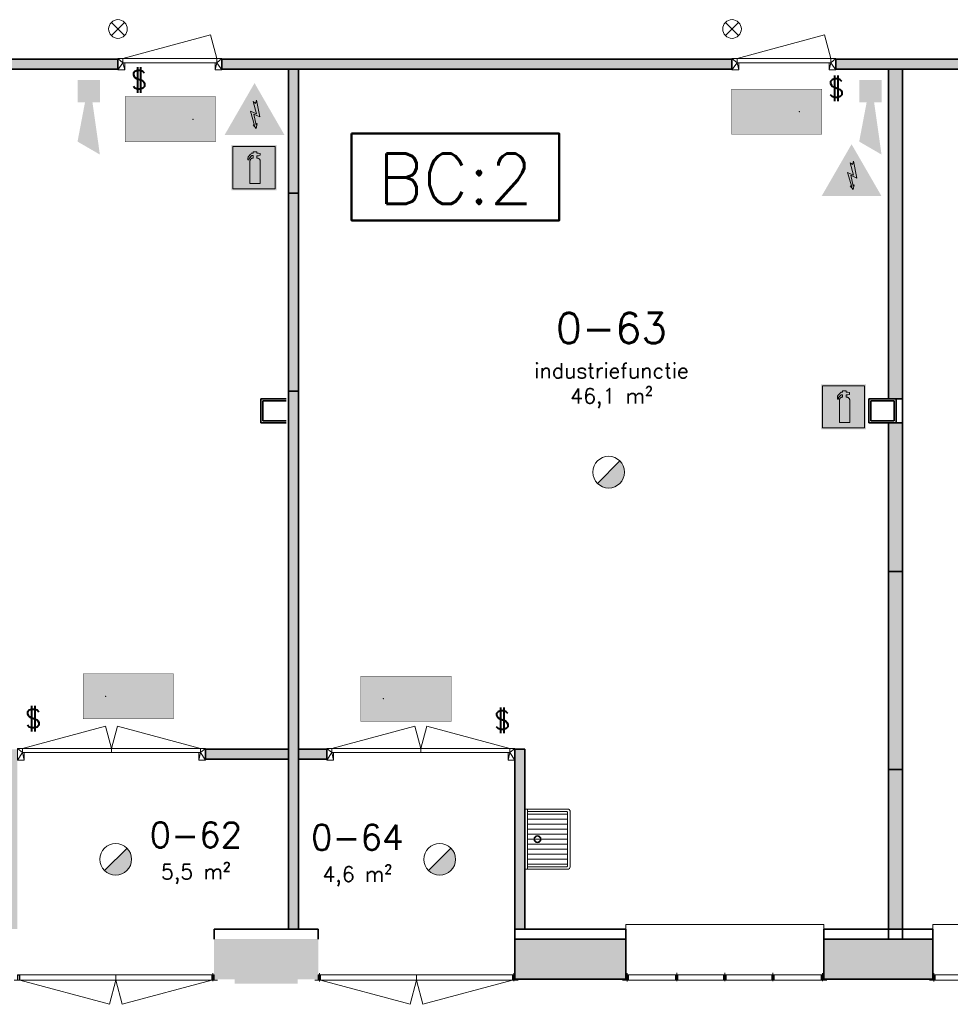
# Model space of a CAD drawing. Header units: millimetres. Extents: x -13022 to 1371524, y -38729 to 632593.
# Tile 247 of 256: x 527891 to 537158, y 578049 to 587851. Entities that reach past the tile are written whole.
import ezdxf

# ---------------------------------------------------------------- set-up
doc = ezdxf.new("R2010")
doc.units = ezdxf.units.MM
doc.header["$LTSCALE"] = 35
for name, color, linetype, lineweight in [('A LIJN 1', 1, 'Continuous', 20), ('A LIJN 2', 2, 'Continuous', 35), ('A LIJN 4', 4, 'Continuous', 50), ('A LIJN 5', 5, 'Continuous', 13), ('A LIJN 9', 252, 'Continuous', 18), ('A OPMER', 10, 'Continuous', 50), ('Al65----_beveiliging-inst', 92, 'Continuous', 9), ('B95 tekst', 7, 'Continuous', 25), ('brandveiligheid voorzieningen', 10, 'Continuous', 9)]:
    doc.layers.add(name, color=color, linetype=linetype, lineweight=lineweight)
doc.styles.add('Algemeen', font='simplex.shx', dxfattribs={"height": 2.5})

# ---------------------------------------------------------------- blocks, each defined once
blk = doc.blocks.new('wast5')
at = {"layer": 'A LIJN 1', "linetype": 'Continuous'}
for p, q in [((-0.25, 0.025), (-0.25, 0.425)), ((-0.2, 0.025), (-0.2, 0.425)), ((-0.15, 0.025), (-0.15, 0.425)), ((-0.1, 0.025), (-0.1, 0.425)), ((-0.05, 0.025), (-0.05, 0.425)), ((0, 0.025), (0, 0.425)), ((0.05, 0.025), (0.05, 0.425)), ((0.1, 0.025), (0.1, 0.425)), ((0.15, 0.025), (0.15, 0.425)), ((0.2, 0.025), (0.2, 0.425)), ((0.25, 0.025), (0.25, 0.425)), ((0.295, 0.025), (-0.295, 0.025))]:
    blk.add_line(p, q, dxfattribs=at)
at = {"layer": 'A LIJN 1'}
blk.add_lwpolyline([(0.275, 0.45), (-0.275, 0.45, 0.414213), (-0.3, 0.425), (-0.3, 0.02), (-0.3, 0.005, 0.414217), (-0.295, 0), (0.295, 0, 0.41421), (0.3, 0.005), (0.3, 0.02), (0.3, 0.425), (0.2999, 0.427), (0.2997, 0.4289), (0.2993, 0.4308), (0.2988, 0.4327), (0.2981, 0.4346), (0.2973, 0.4363), (0.2963, 0.4381), (0.2952, 0.4397), (0.294, 0.4412), (0.2927, 0.4427), (0.2912, 0.444), (0.2897, 0.4452), (0.2881, 0.4463), (0.2863, 0.4473), (0.2846, 0.4481), (0.2827, 0.4488), (0.2808, 0.4493), (0.2789, 0.4497), (0.277, 0.4499), (0.275, 0.45)], format="xyb", close=True, dxfattribs=at)
at = {"layer": 'A LIJN 1', "linetype": 'Continuous', "flags": 128}
blk.add_lwpolyline([(0.27, 0.025, 0.414215), (0.275, 0.03), (0.275, 0.415, 0.414217), (0.265, 0.425), (-0.265, 0.425, 0.414217), (-0.275, 0.415), (-0.275, 0.03, 0.414215), (-0.27, 0.025)], format="xyb", dxfattribs=at)
at = {"layer": 'A LIJN 1', "linetype": 'Continuous'}
for centre, radius, start, end in [((0, 0.125), 0.035, 0, 359.99941), ((0, 0.125), 0.03, 0, 359.99941), ((-0.295, 0.02), 0.005, 89.99978, 180.00027), ((0.295, 0.02), 0.005, 359.99979, 90.00017)]:
    blk.add_arc(centre, radius, start, end, dxfattribs=at)
blk = doc.blocks.new('Nevenindicator')
at = {"layer": 'Al65----_beveiliging-inst', "color": 92, "ltscale": 0.7}
for p, q in [((159.19, -81.94), (161.37, -79.75)), ((159.19, -79.75), (161.37, -81.94))]:
    blk.add_line(p, q, dxfattribs=at)
blk.add_circle((160.28, -80.84), 1.55, dxfattribs=at)
blk = doc.blocks.new('Signaalgever (akoestisch)')
at = {"layer": 'Al65----_beveiliging-inst', "color": 10, "linetype": 'Continuous'}
for points in [[(3.71, 0), (3.71, 3.71), (0, 0), (0, 3.71)], [(10.23, 0), (12.38, 3.71), (3.71, 1.24), (3.71, 2.48)]]:
    blk.add_solid(points, dxfattribs=at)
blk = doc.blocks.new('Handbrandblusser')
at = {"ltscale": 0.1}
h = blk.add_hatch(color=10, dxfattribs=at)
h.paths.add_polyline_path([(15.59, 7.19), (8.59, 7.19), (8.59, 0.19), (15.59, 0.19)])
h.paths.add_polyline_path([(11.41, 1.1), (13.13, 1.1), (13.13, 4.76), (13.13, 4.79), (13.12, 4.84), (13.11, 4.88), (13.09, 4.95), (13.06, 5), (13.03, 5.06), (12.99, 5.11), (12.95, 5.14), (12.92, 5.17), (12.85, 5.21), (12.8, 5.24), (12.76, 5.26), (12.7, 5.28), (12.64, 5.29), (12.6, 5.29), (12.54, 5.29), (12.54, 5.67), (12.81, 5.67), (13.08, 5.75), (13.08, 6.04), (12.82, 6.12), (12.54, 6.12), (12.54, 6.32), (11.94, 6.32), (11.94, 6.13), (11.75, 6.13), (11.72, 6.12), (11.68, 6.1), (11.64, 6.08), (11.59, 6.04), (11.53, 5.96), (11.44, 5.86), (11.31, 5.71), (11.15, 5.54), (11.13, 5.49), (11.11, 5.46), (11.1, 5.42), (11.09, 5.39), (11.09, 5.35), (11.08, 5.32), (11.08, 5.28), (11.08, 5.25), (11.07, 5.18), (11.07, 5.13), (11.07, 5.07), (11.07, 4.98), (11.24, 4.98), (11.26, 5.23), (11.71, 5.7), (11.94, 5.7), (11.94, 5.31), (11.92, 5.3), (11.89, 5.3), (11.85, 5.3), (11.81, 5.28), (11.76, 5.27), (11.72, 5.25), (11.69, 5.24), (11.66, 5.22), (11.63, 5.2), (11.6, 5.17), (11.58, 5.15), (11.56, 5.13), (11.53, 5.11), (11.51, 5.08), (11.5, 5.06), (11.49, 5.04), (11.47, 5.02), (11.46, 4.99), (11.45, 4.97), (11.44, 4.94), (11.43, 4.91), (11.42, 4.88), (11.41, 4.84), (11.41, 4.8), (11.41, 4.77)], flags=16)
at = {"layer": 'brandveiligheid voorzieningen', "ltscale": 0.1, "true_color": 0xffffff}
blk.add_hatch(color=7, dxfattribs=at).paths.add_polyline_path([(13.13, 4.76), (13.13, 4.79), (13.12, 4.84), (13.11, 4.88), (13.09, 4.95), (13.06, 5), (13.03, 5.06), (12.99, 5.11), (12.95, 5.14), (12.92, 5.17), (12.85, 5.21), (12.8, 5.24), (12.76, 5.26), (12.7, 5.28), (12.64, 5.29), (12.6, 5.29), (12.54, 5.29), (12.54, 5.67), (12.81, 5.67), (13.08, 5.75), (13.08, 6.04), (12.82, 6.12), (12.54, 6.12), (12.54, 6.32), (11.94, 6.32), (11.94, 6.13), (11.75, 6.13), (11.72, 6.12), (11.68, 6.1), (11.64, 6.08), (11.59, 6.04), (11.53, 5.96), (11.44, 5.86), (11.31, 5.71), (11.15, 5.54), (11.13, 5.49), (11.11, 5.46), (11.1, 5.42), (11.09, 5.39), (11.09, 5.35), (11.08, 5.32), (11.08, 5.28), (11.08, 5.25), (11.07, 5.18), (11.07, 5.13), (11.07, 5.07), (11.07, 4.98), (11.24, 4.98), (11.26, 5.23), (11.71, 5.7), (11.94, 5.7), (11.94, 5.31), (11.92, 5.3), (11.89, 5.3), (11.85, 5.3), (11.81, 5.28), (11.76, 5.27), (11.72, 5.25), (11.69, 5.24), (11.66, 5.22), (11.63, 5.2), (11.6, 5.17), (11.58, 5.15), (11.56, 5.13), (11.53, 5.11), (11.51, 5.08), (11.5, 5.06), (11.49, 5.04), (11.47, 5.02), (11.46, 4.99), (11.45, 4.97), (11.44, 4.94), (11.43, 4.91), (11.42, 4.88), (11.41, 4.84), (11.41, 4.8), (11.41, 4.77), (11.41, 1.1), (13.13, 1.1)])
at = {"color": 10, "lineweight": 5, "ltscale": 0.1}
blk.add_lwpolyline([(11.41, 1.1), (11.41, 4.77), (11.41, 4.8), (11.41, 4.84), (11.42, 4.88), (11.43, 4.91), (11.44, 4.94), (11.45, 4.97), (11.46, 4.99), (11.47, 5.02), (11.49, 5.04), (11.5, 5.06), (11.51, 5.08), (11.53, 5.11), (11.56, 5.13), (11.58, 5.15), (11.6, 5.17), (11.63, 5.2), (11.66, 5.22), (11.69, 5.24), (11.72, 5.25), (11.76, 5.27), (11.81, 5.28), (11.85, 5.3), (11.89, 5.3), (11.92, 5.3), (11.94, 5.31), (11.94, 5.7), (11.71, 5.7), (11.26, 5.23), (11.24, 4.98), (11.07, 4.98), (11.07, 5.07), (11.07, 5.13), (11.07, 5.18), (11.08, 5.25), (11.08, 5.28), (11.08, 5.32), (11.09, 5.35), (11.09, 5.39), (11.1, 5.42), (11.11, 5.46), (11.13, 5.49), (11.15, 5.54), (11.31, 5.71), (11.44, 5.86), (11.53, 5.96), (11.59, 6.04), (11.64, 6.08), (11.68, 6.1), (11.72, 6.12), (11.75, 6.13), (11.94, 6.13), (11.94, 6.32), (12.54, 6.32), (12.54, 6.12), (12.82, 6.12), (13.08, 6.04), (13.08, 5.75), (12.81, 5.67), (12.54, 5.67), (12.54, 5.29), (12.6, 5.29), (12.64, 5.29), (12.7, 5.28), (12.76, 5.26), (12.8, 5.24), (12.85, 5.21), (12.92, 5.17), (12.95, 5.14), (12.99, 5.11), (13.03, 5.06), (13.06, 5), (13.09, 4.95), (13.11, 4.88), (13.12, 4.84), (13.13, 4.79), (13.13, 4.76), (13.13, 1.1), (11.41, 1.1)], dxfattribs=at)
at = {"layer": 'Al65----_beveiliging-inst', "color": 7, "true_color": 0xffffff}
blk.add_solid([(8.34, -0.06), (15.84, -0.06), (8.34, 7.44), (15.84, 7.44)], dxfattribs=at)
at = {"layer": 'brandveiligheid voorzieningen', "color": 10, "ltscale": 0.1}
blk.add_lwpolyline([(8.59, 0.19), (15.59, 0.19), (15.59, 7.19), (8.59, 7.19)], close=True, dxfattribs=at)
blk = doc.blocks.new('Brandmelder')
at = {"layer": 'brandveiligheid voorzieningen'}
blk.add_hatch(color=256, dxfattribs=at).paths.add_polyline_path([(76.62, -89.8, 0.198912), (75.85, -87.94), (72.13, -91.66, 0.668179)])
blk.add_line((72.13, -91.66), (75.85, -87.94), dxfattribs=at)
blk.add_circle((73.99, -89.8), 2.63, dxfattribs=at)
blk = doc.blocks.new('Vluchtrichting rechtdoor of naar beneden')
at = {"layer": 'Al65----_beveiliging-inst', "linetype": 'Continuous', "true_color": 0xffffff}
h = blk.add_hatch(color=7, dxfattribs=at)
edge = h.paths.add_edge_path()
edge.add_arc((-2.1449, 5.962), 0.7575, 92.128042, 178.185477)
edge.add_arc((-2.1628, 5.9872), 0.7392, 180.090101, 191.562583)
edge.add_line((-2.887, 5.839), (-4.652, 5.839))
edge.add_line((-4.652, 5.839), (-5.698, 4.787))
edge.add_line((-5.698, 4.787), (-5.285, 4.372))
edge.add_line((-5.285, 4.372), (-4.41, 5.253))
edge.add_line((-4.41, 5.253), (-3.544, 5.253))
edge.add_line((-3.544, 5.253), (-5.527, 3.346))
edge.add_line((-5.527, 3.346), (-6.694, 3.346))
edge.add_line((-6.694, 3.346), (-6.694, 2.613))
edge.add_line((-6.694, 2.613), (-4.496, 2.613))
edge.add_line((-4.496, 2.613), (-4.136, 2.974))
edge.add_line((-4.136, 2.974), (-3.193, 2.026))
edge.add_line((-3.193, 2.026), (-3.193, 0.852))
edge.add_line((-3.193, 0.852), (-2.464, 0.852))
edge.add_line((-2.464, 0.852), (-2.464, 2.33))
edge.add_line((-2.464, 2.33), (-3.621, 3.493))
edge.add_line((-3.621, 3.493), (-3.192, 3.923))
edge.add_line((-3.192, 3.923), (-2.428, 3.154))
edge.add_line((-2.428, 3.154), (-2.033, 3.552))
edge.add_line((-2.033, 3.552), (-2.797, 4.321))
edge.add_line((-2.797, 4.321), (-2.317, 4.803))
edge.add_line((-2.317, 4.803), (-2.317, 5.267))
edge.add_line((-2.317, 5.267), (-2.173, 5.253))
edge.add_arc((-2.2013, 6.0112), 0.7587, 272.13837, 358.096609)
edge.add_arc((-2.2036, 5.9585), 0.7611, 2.072152, 87.692869)
for points in [[(1.1805, 2.889), (1.1805, 5.804), (0.5775, 5.804), (0.5775, 2.889), (-0.571, 2.889), (0.879, 1.421), (2.334, 2.889)], [(3.808, 1.106), (6.433, 1.106), (6.433, 6.344), (3.808, 6.344)]]:
    blk.add_hatch(color=7, dxfattribs=at).paths.add_polyline_path(points)
at = {"layer": 'Al65----_beveiliging-inst', "color": 7, "true_color": 0xffffff, "const_width": 0.05}
blk.add_lwpolyline([(-7.5, 0), (7.5, 0), (7.5, 7.5), (-7.5, 7.5)], close=True, dxfattribs=at)
at = {"layer": 'Al65----_beveiliging-inst', "color": 255}
blk.add_point((3.75, 3.75), dxfattribs=at)
at = {"layer": 'Al65----_beveiliging-inst', "color": 7, "true_color": 0xffffff}
blk.add_solid([(-7.5, 0), (7.5, 0), (-7.5, 7.5), (7.5, 7.5)], dxfattribs=at)
at = {"layer": 'Al65----_beveiliging-inst', "color": 92}
blk.add_solid([(-7.25, 0.25), (7.25, 0.25), (-7.25, 7.25), (7.25, 7.25)], dxfattribs=at)
blk = doc.blocks.new('Panieksluiting')
at = {"layer": 'brandveiligheid voorzieningen', "lineweight": 0, "style": 'Algemeen'}
blk.add_text('$', height=3.09, dxfattribs=at).set_placement((158.43, -91.61))
blk = doc.blocks.new('Elektrische spanning')
at = {"layer": 'Al65----_beveiliging-inst'}
blk.add_hatch(color=50, dxfattribs=at).paths.add_polyline_path([(-4.38, 1.05), (4.38, 1.05), (0, 8.64)])
at = {"layer": 'brandveiligheid voorzieningen'}
h = blk.add_hatch(color=256, dxfattribs=at)
h.paths.add_polyline_path([(0, 10.74), (-6.2, 0), (6.2, 0)])
h.paths.add_polyline_path([(4.38, 1.05), (-4.38, 1.05), (0, 8.64)], flags=16)
blk.add_hatch(color=256, dxfattribs=at).paths.add_polyline_path([(0.39, 7.21), (0.22, 6.52), (-0.31, 6.91), (0.39, 4.34), (-0.84, 4.9), (0.02, 1.93), (-0.31, 2.1), (0.35, 1.35), (0.55, 2.33), (0.35, 2.02), (-0.17, 4.3), (1.1, 3.72)])
blk.add_lwpolyline([(0.39, 7.21), (0.22, 6.52), (-0.31, 6.91), (0.39, 4.34), (-0.84, 4.9), (0.02, 1.93), (-0.31, 2.1), (0.35, 1.35), (0.55, 2.33), (0.35, 2.02), (-0.17, 4.3), (1.1, 3.72), (0.39, 7.21)], close=True, dxfattribs=at)

msp = doc.modelspace()

# ---------------------------------------------------------------- hatches: boundary and pattern name
at = {"layer": 'A LIJN 2'}
msp.add_hatch(color=256, dxfattribs=at).paths.add_polyline_path([(529827.253, 578297.791), (530030.256, 578297.791), (530030.256, 578252.791), (530660.253, 578252.791), (530660.253, 578297.791), (530863.256, 578297.791), (530863.256, 578697.791), (529827.253, 578697.791)])
at = {"layer": 'A LIJN 9', "ltscale": 0.1}
h = msp.add_hatch(color=256, dxfattribs=at)
h.dxf.hatch_style = 1
h.paths.add_polyline_path([(518388.254, 587357.79), (518288.255, 587357.79), (518288.255, 584024.289), (518388.254, 584024.289)])
h.paths.add_polyline_path([(528869.255, 587457.791), (518288.255, 587457.791), (518288.255, 587357.79), (518388.254, 587357.79), (528869.255, 587357.79)])
h = msp.add_hatch(color=256, dxfattribs=at)
h.dxf.hatch_style = 1
h.paths.add_polyline_path([(534984.256, 587457.791), (529903.253, 587457.791), (529903.253, 587357.79), (534984.256, 587357.79)])
h = msp.add_hatch(color=256, dxfattribs=at)
h.dxf.hatch_style = 1
h.paths.add_polyline_path([(540390.254, 587457.791), (536018.255, 587457.791), (536018.255, 587357.79), (540390.254, 587357.79)])
h = msp.add_hatch(color=256, dxfattribs=at)
h.dxf.hatch_style = 1
h.paths.add_polyline_path([(530668.254, 586122.789), (530568.254, 586122.789), (530568.254, 584152.79), (530668.253, 584152.79)])
h.paths.add_polyline_path([(530668.254, 587357.79), (530568.254, 587357.79), (530568.254, 586122.789), (530668.254, 586122.789)])
h = msp.add_hatch(color=256, dxfattribs=at)
h.dxf.hatch_style = 1
h.paths.add_polyline_path([(536683.256, 587357.79), (536543.256, 587357.79), (536543.256, 584077.789), (536683.256, 584077.789)])
h = msp.add_hatch(color=256, dxfattribs=at)
h.dxf.hatch_style = 1
h.paths.add_polyline_path([(527868.253, 580587.791), (527768.253, 580587.791), (527768.253, 578797.791), (527868.253, 578797.791)])
h.paths.add_polyline_path([(530568.254, 580587.791), (529740.255, 580587.791), (529740.255, 580487.791), (530568.254, 580487.791)])
h.paths.add_polyline_path([(530950.254, 580587.791), (530668.254, 580587.791), (530668.254, 580487.791), (530950.254, 580487.791)])
h.paths.add_polyline_path([(530668.254, 584152.79), (530568.254, 584152.79), (530568.254, 578797.791), (530668.254, 578797.791)])
h.paths.add_polyline_path([(532922.256, 580587.791), (532822.256, 580587.791), (532822.256, 578797.791), (532922.256, 578797.791)])
h = msp.add_hatch(color=256, dxfattribs=at)
h.dxf.hatch_style = 1
h.paths.add_polyline_path([(536543.256, 583837.79), (536618.574, 583837.79), (536618.574, 583837.792), (536683.256, 583837.792), (536683.256, 582357.79), (536543.256, 582357.79)])
h = msp.add_hatch(color=256, dxfattribs=at)
h.dxf.hatch_style = 1
h.paths.add_polyline_path([(536683.256, 580387.791), (536543.256, 580387.791), (536543.256, 578797.791), (536683.256, 578797.791)])
h.paths.add_polyline_path([(536683.256, 582357.79), (536543.256, 582357.79), (536543.256, 580387.791), (536683.256, 580387.791)])
h = msp.add_hatch(color=256, dxfattribs=at)
h.dxf.hatch_style = 1
h.paths.add_polyline_path([(533928.251, 578697.791), (532822.256, 578697.791), (532822.256, 578297.791), (533928.251, 578297.791)])
h.paths.add_polyline_path([(536983.251, 578697.791), (535897.252, 578697.791), (535897.252, 578297.791), (536983.251, 578297.791)])

# ---------------------------------------------------------------- linework, layer by layer
at = {"layer": 'A LIJN 2'}
for p, q in [((518288.255, 587457.791), (528869.255, 587457.791)), ((528869.255, 587357.79), (528869.255, 587457.791)), ((529903.253, 587457.791), (534984.256, 587457.791)), ((529903.253, 587357.79), (529903.253, 587457.791)), ((534984.256, 587357.79), (534984.256, 587457.791)), ((536018.255, 587457.791), (540390.254, 587457.791)), ((536018.255, 587357.79), (536018.255, 587457.791)), ((518288.255, 587357.79), (528869.255, 587357.79)), ((529903.253, 587357.79), (534984.256, 587357.79)), ((530568.254, 587357.79), (530568.254, 586122.789)), ((530668.254, 587357.79), (530668.254, 586122.789)), ((536018.255, 587357.79), (540390.254, 587357.79)), ((536543.256, 584077.789, 15000.001), (536543.256, 587357.79, 15000.001)), ((536683.256, 584077.789, 15000.001), (536683.256, 587357.79, 15000.001)), ((530568.254, 586122.789), (530568.254, 584152.79)), ((530668.254, 586122.789), (530568.254, 586122.789)), ((530668.254, 586122.789), (530668.253, 584152.79)), ((530543.256, 584077.789), (530293.256, 584077.789)), ((530293.256, 584077.789), (530293.256, 583837.79)), ((530568.254, 578797.791), (530568.254, 584152.79)), ((530668.254, 584152.79), (530568.254, 584152.79)), ((530668.254, 578797.791), (530668.254, 584152.79)), ((536618.574, 584077.789), (536345.724, 584077.789)), ((536345.724, 584077.789), (536345.724, 583837.79)), ((536683.256, 584077.789, 15000.001), (536543.256, 584077.789, 15000.001)), ((536618.574, 583837.792), (536618.574, 584077.789)), ((536683.256, 583837.792), (536683.256, 584077.789)), ((530543.256, 584057.791), (530313.253, 584057.791)), ((530313.253, 584057.791), (530313.253, 583857.79)), ((536598.577, 584057.791), (536365.72, 584057.791)), ((536365.72, 584057.791), (536365.72, 583857.79)), ((536598.577, 584057.791), (536598.577, 583857.79)), ((530293.256, 583837.79), (530543.256, 583837.79)), ((530313.253, 583857.79), (530543.256, 583857.79)), ((536345.724, 583837.79), (536618.574, 583837.79)), ((536365.72, 583857.79), (536598.577, 583857.79)), ((536543.256, 582357.79), (536543.256, 583837.792)), ((536618.574, 583837.792), (536683.256, 583837.792)), ((536683.256, 582357.79), (536683.256, 583837.792)), ((536543.256, 580387.791, 15000.001), (536543.256, 582357.79, 15000.001)), ((536543.256, 582357.79), (536683.256, 582357.79)), ((536683.256, 580387.791, 15000.001), (536683.256, 582357.79, 15000.001)), ((529740.255, 580587.791), (530568.254, 580587.791)), ((530668.254, 580587.791), (530950.254, 580587.791)), ((530950.254, 580487.791), (530950.254, 580587.791)), ((532822.256, 578797.791), (532822.256, 580587.791)), ((532822.256, 580587.791), (532922.256, 580587.791)), ((532922.256, 578797.791), (532922.256, 580587.791)), ((529740.255, 580487.791), (530568.254, 580487.791)), ((530668.254, 580487.791), (530950.254, 580487.791)), ((536543.256, 578697.791), (536543.256, 580387.791)), ((536543.256, 580387.791), (536683.256, 580387.791)), ((536683.256, 578697.791), (536683.256, 580387.791)), ((529827.253, 578797.791), (530863.256, 578797.791)), ((529827.253, 578697.791), (529827.253, 578797.791)), ((530863.256, 578697.791), (530863.256, 578797.791)), ((532822.256, 578797.791), (533928.251, 578797.791)), ((532822.256, 578697.791), (532822.256, 578797.791)), ((533928.251, 578697.791), (533928.251, 578797.791)), ((535897.252, 578797.791), (536983.251, 578797.791)), ((535897.252, 578697.791), (535897.252, 578797.791)), ((536983.251, 578697.791), (536983.251, 578797.791)), ((532822.256, 578697.791), (533928.251, 578697.791)), ((532822.256, 578297.791), (532822.256, 578697.791)), ((533928.251, 578297.791), (533928.251, 578697.791)), ((535897.252, 578697.791), (536983.251, 578697.791)), ((535897.252, 578297.791), (535897.252, 578697.791)), ((536983.251, 578297.791), (536983.251, 578697.791)), ((532822.256, 578297.791), (533928.251, 578297.791)), ((535897.252, 578297.791), (536983.251, 578297.791))]:
    msp.add_line(p, q, dxfattribs=at)
at = {"layer": 'A LIJN 2', "ltscale": 0.1}
msp.add_line((529740.255, 580487.791), (529740.255, 580587.791), dxfattribs=at)
at = {"layer": 'A LIJN 4', "ltscale": 0.1}
msp.add_lwpolyline([(531195.683, 586716.589), (533264.301, 586716.589), (533264.301, 585851.597), (531195.683, 585851.597)], close=True, dxfattribs=at)
at = {"layer": 'A LIJN 5', "linetype": 'Continuous'}
for p, q in [((528919.242, 587464.791), (529790.691, 587698.292)), ((529790.691, 587698.292), (529853.258, 587464.791)), ((535034.244, 587464.791), (535905.693, 587698.292)), ((535905.693, 587698.292), (535968.259, 587464.791)), ((528919.258, 587464.791), (529853.258, 587464.791)), ((529836.252, 587419.791), (528936.256, 587419.791)), ((535034.259, 587464.791), (535968.259, 587464.791)), ((535951.253, 587419.791), (535051.258, 587419.791)), ((527918.256, 580594.791, 15000.001), (528744.901, 580816.291, 15000.001)), ((528744.901, 580816.291, 15000.001), (528804.258, 580594.791, 15000.001)), ((528804.258, 580594.791, 15000.001), (528863.607, 580816.289, 15000.001)), ((528863.607, 580816.289, 15000.001), (529690.26, 580594.791, 15000.001)), ((531000.249, 580594.791, 15000.001), (531826.902, 580816.291, 15000.001)), ((531826.902, 580816.291, 15000.001), (531886.251, 580594.791, 15000.001)), ((531886.251, 580594.791, 15000.001), (531945.608, 580816.289, 15000.001)), ((531945.608, 580816.289, 15000.001), (532772.253, 580594.791, 15000.001)), ((527918.256, 580594.791, 15000.001), (529690.26, 580594.791, 15000.001)), ((527935.255, 580554.79, 15000.001), (529673.254, 580554.79, 15000.001)), ((528804.258, 580554.79, 15000.001), (528804.258, 580594.791, 15000.001)), ((531000.249, 580594.791, 15000.001), (532772.253, 580594.791, 15000.001)), ((531017.255, 580554.79, 15000.001), (532755.254, 580554.79, 15000.001)), ((531886.251, 580554.79, 15000.001), (531886.251, 580594.791, 15000.001)), ((533928.251, 578797.791), (533928.251, 578842.791)), ((533928.251, 578842.791), (535897.252, 578842.791)), ((535897.252, 578842.791), (535897.252, 578797.791)), ((536983.251, 578797.791), (536983.251, 578842.791)), ((536983.251, 578842.791), (538942.251, 578842.791)), ((527892.255, 578342.791, 15000.001), (529803.258, 578342.791, 15000.001)), ((528847.753, 578287.791, 15000.001), (528847.753, 578342.791, 15000.001)), ((529815.252, 578358.056), (529815.252, 578279.576)), ((529815.252, 578358.056), (529815.252, 578279.576)), ((530875.257, 578359.677), (530875.257, 578277.335)), ((530887.258, 578342.791, 15000.001), (532798.254, 578342.791, 15000.001)), ((531842.756, 578287.791, 15000.001), (531842.756, 578342.791, 15000.001)), ((532810.255, 578358.056), (532810.255, 578279.576)), ((533940.252, 578359.677), (533940.252, 578277.335)), ((533952.253, 578342.791), (534421.255, 578342.791)), ((534433.248, 578280.365), (534433.248, 578362.235)), ((534445.257, 578342.791), (534900.754, 578342.791)), ((534912.755, 578280.365), (534912.755, 578362.235)), ((534924.749, 578342.791), (535380.254, 578342.791)), ((535392.255, 578280.365), (535392.255, 578362.235)), ((535404.256, 578342.791), (535873.25, 578342.791)), ((535885.251, 578358.056), (535885.251, 578279.576)), ((536995.252, 578359.677), (536995.252, 578277.335)), ((537007.253, 578342.791), (537475.255, 578342.791)), ((528783.75, 578048.916, 15000.001), (527892.255, 578287.795, 15000.001)), ((529803.258, 578287.791, 15000.001), (527892.255, 578287.791, 15000.001)), ((528847.753, 578287.795, 15000.001), (528783.75, 578048.916, 15000.001)), ((528847.753, 578287.795, 15000.001), (528911.764, 578048.92, 15000.001)), ((528911.764, 578048.92, 15000.001), (529803.236, 578287.791, 15000.001)), ((531778.745, 578048.916, 15000.001), (530887.258, 578287.795, 15000.001)), ((532798.254, 578287.791, 15000.001), (530887.258, 578287.791, 15000.001)), ((531842.756, 578287.795, 15000.001), (531778.745, 578048.916, 15000.001)), ((531842.756, 578287.795, 15000.001), (531906.759, 578048.92, 15000.001)), ((531906.759, 578048.92, 15000.001), (532798.238, 578287.791, 15000.001)), ((533985.25, 578287.791), (534403.249, 578287.791)), ((534882.749, 578287.791), (534463.254, 578287.791)), ((535362.249, 578287.791), (534942.754, 578287.791)), ((535840.253, 578287.791), (535422.254, 578287.791)), ((537040.25, 578287.791), (537457.25, 578287.791))]:
    msp.add_line(p, q, dxfattribs=at)

# ---------------------------------------------------------------- block references
at = {"ltscale": 0.1, "xscale": 60, "yscale": 60, "zscale": 60, "rotation": 270}
for p in [(528466.774, 587250.79), (536250.851, 587250.79)]:
    msp.add_blockref('Signaalgever (akoestisch)', p, dxfattribs=at)
at = {"ltscale": 0.1}
for name, p, xscale, yscale, zscale in [('Elektrische spanning', (530229.526, 586704.066), 48, 48, 48), ('Handbrandblusser', (529499.169, 586155.389), 60, 60, 60), ('Elektrische spanning', (536175.018, 586095.246), 48, 48, 48), ('Handbrandblusser', (535369.131, 583775.602), 60, 60, 60)]:
    msp.add_blockref(name, p, dxfattribs=dict(at, xscale=xscale, yscale=yscale, zscale=zscale))
at = {"layer": 'A LIJN 1', "linetype": 'Continuous', "extrusion": (0, 0, -1), "xscale": 999.9999776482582, "yscale": 999.9999776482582, "zscale": -100000, "rotation": 90}
msp.add_blockref('wast5', (-532922.256, 579692.791), dxfattribs=at)
at = {"layer": 'A OPMER', "ltscale": 0.1, "xscale": 60, "yscale": 60, "zscale": 60}
for p in [(535430.314, 586709.911, 55439.901), (529390.314, 586634.91, 55439.901)]:
    msp.add_blockref('Vluchtrichting rechtdoor of naar beneden', p, dxfattribs=at)
at = {"layer": 'A OPMER', "ltscale": 0.1, "xscale": 60, "yscale": 60, "zscale": 60, "rotation": 180}
for p in [(528973.544, 581339.375), (531737.985, 581315.176)]:
    msp.add_blockref('Vluchtrichting rechtdoor of naar beneden', p, dxfattribs=at)
at = {"layer": 'Al65----_beveiliging-inst', "xscale": 60, "yscale": 60, "zscale": 60}
for name, p in [('Nevenindicator', (519252.559, 592608.33)), ('Nevenindicator', (525367.561, 592608.33)), ('Panieksluiting', (519493.085, 592655.322)), ('Panieksluiting', (526436.87, 592572.136)), ('Brandmelder', (529317.038, 588734.372)), ('Panieksluiting', (518438.929, 586296.292)), ('Panieksluiting', (523109.842, 586280.983)), ('Brandmelder', (524408.442, 584880.316)), ('Brandmelder', (527634.441, 584880.026))]:
    msp.add_blockref(name, p, dxfattribs=at)

# ---------------------------------------------------------------- texts
at = {"layer": 'B95 tekst', "attachment_point": 2, "style": 'Algemeen'}
for s, insert, char_height, width in [('BC:2', (532229.204, 586516.983), 500, 13151.73817), ('\\pt3600;0-63\\P{\\H0.5x;\\C1;industriefunctie\\P\\ptz;\\C256;46,1 m²}', (533784.609, 584930.748), 300, 4383.91272), ('\\pt3600;{\\H0.83333x;0-62}\\P\\ptz;{\\H0.5x;5,5 m²}', (529644.859, 579859.993), 300, 4383.91272), ('\\pt3600;{\\H0.83333x;0-64}\\P\\ptz;{\\H0.5x;4,6 m²}', (531252.831, 579836.15), 300, 4383.91272)]:
    msp.add_mtext(s, dxfattribs=dict(at, insert=insert, char_height=char_height, width=width))

# ---------------------------------------------------------------- meshes
at = {"layer": 'A LIJN 5', "linetype": 'Continuous'}
mesh = msp.add_polyface(dxfattribs=at)
corners = [(528936.256, 587350.79), (528869.255, 587350.79), (528919.258, 587419.791), (528936.256, 587419.791), (528869.255, 587464.791), (528919.258, 587464.791)]
mesh.append_faces([[corners[k] for k in face] for face in [(0, 2, 3)]], dxfattribs={"vtx0": -1})
mesh.append_faces([[corners[k] for k in face] for face in [(4, 2, 1)]], dxfattribs={"vtx0": -1, "vtx1": -1})
mesh.append_faces([[corners[k] for k in face] for face in [(0, 1, 2)]], dxfattribs={"vtx1": -1, "vtx2": -1})
mesh.append_faces([[corners[k] for k in face] for face in [(4, 5, 2)]], dxfattribs={"vtx2": -1})
mesh = msp.add_polyface(dxfattribs=at)
corners = [(529903.253, 587350.79), (529853.258, 587419.791), (529903.253, 587464.791), (529836.252, 587350.79), (529836.252, 587419.791), (529853.258, 587464.791)]
mesh.append_faces([[corners[k] for k in face] for face in [(0, 1, 2)]], dxfattribs={"vtx0": -1, "vtx1": -1})
mesh.append_faces([[corners[k] for k in face] for face in [(0, 3, 1)]], dxfattribs={"vtx1": -1, "vtx2": -1})
mesh.append_faces([[corners[k] for k in face] for face in [(3, 4, 1), (1, 5, 2)]], dxfattribs={"vtx2": -1})
mesh = msp.add_polyface(dxfattribs=at)
corners = [(535034.259, 587419.791), (535051.258, 587350.79), (534984.256, 587350.79), (534984.256, 587464.791), (535051.258, 587419.791), (535034.259, 587464.791)]
mesh.append_faces([[corners[k] for k in face] for face in [(0, 1, 2), (0, 2, 3)]], dxfattribs={"vtx0": -1, "vtx2": -1})
mesh.append_faces([[corners[k] for k in face] for face in [(5, 0, 3)]], dxfattribs={"vtx1": -1})
mesh.append_faces([[corners[k] for k in face] for face in [(0, 4, 1)]], dxfattribs={"vtx2": -1})
mesh = msp.add_polyface(dxfattribs=at)
corners = [(536018.255, 587350.79), (535951.253, 587350.79), (535968.259, 587419.791), (536018.255, 587464.791), (535968.259, 587464.791), (535951.253, 587419.791)]
mesh.append_faces([[corners[k] for k in face] for face in [(0, 2, 3)]], dxfattribs={"vtx0": -1, "vtx1": -1})
mesh.append_faces([[corners[k] for k in face] for face in [(0, 1, 2)]], dxfattribs={"vtx1": -1, "vtx2": -1})
mesh.append_faces([[corners[k] for k in face] for face in [(2, 4, 3), (1, 5, 2)]], dxfattribs={"vtx2": -1})
mesh = msp.add_polyface(dxfattribs=at)
corners = [(527868.253, 580594.791, 15000.001), (527918.256, 580594.791, 15000.001), (527918.256, 580554.79, 15000.001), (527935.255, 580480.791, 15000.001), (527868.253, 580480.791, 15000.001), (527935.255, 580554.79, 15000.001)]
mesh.append_faces([[corners[k] for k in face] for face in [(0, 2, 4)]], dxfattribs={"vtx0": -1, "vtx1": -1})
mesh.append_faces([[corners[k] for k in face] for face in [(3, 4, 2)]], dxfattribs={"vtx1": -1, "vtx2": -1})
mesh.append_faces([[corners[k] for k in face] for face in [(0, 1, 2), (2, 5, 3)]], dxfattribs={"vtx2": -1})
mesh = msp.add_polyface(dxfattribs=at)
corners = [(529740.255, 580480.791, 15000.001), (529690.26, 580554.79, 15000.001), (529740.255, 580594.791, 15000.001), (529673.261, 580554.79, 15000.001), (529673.261, 580480.791, 15000.001), (529690.26, 580594.791, 15000.001)]
mesh.append_faces([[corners[k] for k in face] for face in [(0, 1, 2)]], dxfattribs={"vtx0": -1, "vtx1": -1})
mesh.append_faces([[corners[k] for k in face] for face in [(3, 1, 4), (5, 2, 1)]], dxfattribs={"vtx1": -1})
mesh.append_faces([[corners[k] for k in face] for face in [(0, 4, 1)]], dxfattribs={"vtx1": -1, "vtx2": -1})
mesh = msp.add_polyface(dxfattribs=at)
corners = [(531000.249, 580554.79, 15000.001), (531017.255, 580480.791, 15000.001), (530950.254, 580480.791, 15000.001), (530950.254, 580594.791, 15000.001), (531017.255, 580554.79, 15000.001), (531000.249, 580594.791, 15000.001)]
mesh.append_faces([[corners[k] for k in face] for face in [(0, 1, 2), (0, 2, 3)]], dxfattribs={"vtx0": -1, "vtx2": -1})
mesh.append_faces([[corners[k] for k in face] for face in [(5, 0, 3)]], dxfattribs={"vtx1": -1})
mesh.append_faces([[corners[k] for k in face] for face in [(0, 4, 1)]], dxfattribs={"vtx2": -1})
mesh = msp.add_polyface(dxfattribs=at)
corners = [(532755.254, 580554.79, 15000.001), (532772.253, 580554.79, 15000.001), (532755.254, 580480.791, 15000.001), (532822.256, 580594.791, 15000.001), (532822.256, 580480.791, 15000.001), (532772.253, 580594.791, 15000.001)]
mesh.append_faces([[corners[k] for k in face] for face in [(3, 1, 5)]], dxfattribs={"vtx0": -1})
mesh.append_faces([[corners[k] for k in face] for face in [(0, 1, 2)]], dxfattribs={"vtx1": -1})
mesh.append_faces([[corners[k] for k in face] for face in [(3, 4, 1), (4, 2, 1)]], dxfattribs={"vtx1": -1, "vtx2": -1})
mesh = msp.add_polyface(dxfattribs=at)
corners = [(527889.257, 578339.791), (527889.257, 578290.791), (527892.255, 578290.791), (527892.255, 578287.791), (527871.252, 578290.791), (527868.253, 578290.791), (527892.255, 578342.791), (527868.253, 578342.791), (527871.252, 578339.791), (527835.256, 578287.791), (527835.256, 578290.791)]
mesh.append_faces([[corners[k] for k in face] for face in [(6, 0, 2), (2, 1, 3), (3, 5, 9)]], dxfattribs={"vtx0": -1, "vtx1": -1})
mesh.append_faces([[corners[k] for k in face] for face in [(3, 4, 5)]], dxfattribs={"vtx0": -1, "vtx1": -1, "vtx2": -1})
mesh.append_faces([[corners[k] for k in face] for face in [(7, 8, 0), (3, 1, 4)]], dxfattribs={"vtx0": -1, "vtx2": -1})
mesh.append_faces([[corners[k] for k in face] for face in [(0, 1, 2), (7, 5, 8), (4, 8, 5), (6, 7, 0)]], dxfattribs={"vtx1": -1, "vtx2": -1})
mesh.append_faces([[corners[k] for k in face] for face in [(5, 10, 9)]], dxfattribs={"vtx2": -1})
mesh = msp.add_polyface(dxfattribs=at)
corners = [(529806.257, 578290.791), (529803.258, 578287.791), (529824.255, 578290.791), (529827.253, 578290.791), (529824.255, 578339.791), (529827.253, 578342.791), (529803.258, 578342.791), (529803.258, 578290.791), (529806.257, 578339.791), (529860.258, 578287.791), (529860.258, 578290.791)]
mesh.append_faces([[corners[k] for k in face] for face in [(0, 1, 2), (4, 5, 8), (9, 3, 1)]], dxfattribs={"vtx0": -1, "vtx1": -1})
mesh.append_faces([[corners[k] for k in face] for face in [(1, 3, 2)]], dxfattribs={"vtx0": -1, "vtx1": -1, "vtx2": -1})
mesh.append_faces([[corners[k] for k in face] for face in [(4, 3, 5), (0, 7, 1)]], dxfattribs={"vtx0": -1, "vtx2": -1})
mesh.append_faces([[corners[k] for k in face] for face in [(6, 7, 8), (5, 6, 8), (4, 2, 3), (0, 8, 7)]], dxfattribs={"vtx1": -1, "vtx2": -1})
mesh.append_faces([[corners[k] for k in face] for face in [(9, 10, 3)]], dxfattribs={"vtx2": -1})
mesh = msp.add_polyface(dxfattribs=at)
corners = [(530863.256, 578342.791), (530866.254, 578339.791), (530884.252, 578339.791), (530887.258, 578287.791), (530884.252, 578290.791), (530866.254, 578290.791), (530863.256, 578290.791), (530830.251, 578287.791), (530830.251, 578290.791), (530887.258, 578290.791), (530887.258, 578342.791)]
mesh.append_faces([[corners[k] for k in face] for face in [(7, 6, 8)]], dxfattribs={"vtx0": -1})
mesh.append_faces([[corners[k] for k in face] for face in [(10, 2, 9)]], dxfattribs={"vtx0": -1, "vtx1": -1})
mesh.append_faces([[corners[k] for k in face] for face in [(6, 3, 5)]], dxfattribs={"vtx0": -1, "vtx1": -1, "vtx2": -1})
mesh.append_faces([[corners[k] for k in face] for face in [(0, 1, 2), (3, 4, 5), (6, 5, 1)]], dxfattribs={"vtx0": -1, "vtx2": -1})
mesh.append_faces([[corners[k] for k in face] for face in [(3, 9, 4), (7, 3, 6), (0, 6, 1), (2, 4, 9), (10, 0, 2)]], dxfattribs={"vtx1": -1, "vtx2": -1})
mesh = msp.add_polyface(dxfattribs=at)
corners = [(530866.254, 578290.791), (530884.252, 578290.791), (530884.252, 578339.791), (530866.254, 578339.791)]
mesh.append_faces([[corners[k] for k in face] for face in [(0, 1, 2, 3)]])
mesh = msp.add_polyface(dxfattribs=at)
corners = [(532822.256, 578342.791), (532801.252, 578339.791), (532819.257, 578339.791), (532798.254, 578342.791), (532798.254, 578290.791), (532798.254, 578287.791), (532801.252, 578290.791), (532855.253, 578287.791), (532855.253, 578290.791), (532822.256, 578290.791), (532819.257, 578290.791)]
mesh.append_faces([[corners[k] for k in face] for face in [(5, 6, 4)]], dxfattribs={"vtx0": -1, "vtx1": -1})
mesh.append_faces([[corners[k] for k in face] for face in [(5, 9, 10)]], dxfattribs={"vtx0": -1, "vtx1": -1, "vtx2": -1})
mesh.append_faces([[corners[k] for k in face] for face in [(0, 1, 2), (4, 6, 1), (5, 10, 6), (9, 2, 10)]], dxfattribs={"vtx0": -1, "vtx2": -1})
mesh.append_faces([[corners[k] for k in face] for face in [(3, 4, 1), (5, 7, 9), (9, 0, 2), (0, 3, 1)]], dxfattribs={"vtx1": -1, "vtx2": -1})
mesh.append_faces([[corners[k] for k in face] for face in [(7, 8, 9)]], dxfattribs={"vtx2": -1})
mesh = msp.add_polyface(dxfattribs=at)
corners = [(533931.249, 578339.791), (533928.251, 578290.791), (533931.249, 578290.791), (533949.254, 578339.791), (533949.254, 578290.791), (533952.253, 578290.791), (533985.25, 578290.791), (533985.25, 578287.791), (533895.254, 578287.791), (533928.251, 578342.791), (533952.253, 578342.791), (533895.254, 578290.791)]
mesh.append_faces([[corners[k] for k in face] for face in [(0, 1, 2), (2, 7, 4), (3, 10, 0)]], dxfattribs={"vtx0": -1, "vtx1": -1})
mesh.append_faces([[corners[k] for k in face] for face in [(5, 4, 7), (8, 2, 1)]], dxfattribs={"vtx0": -1, "vtx1": -1, "vtx2": -1})
mesh.append_faces([[corners[k] for k in face] for face in [(0, 9, 1), (0, 10, 9), (3, 5, 10)]], dxfattribs={"vtx0": -1, "vtx2": -1})
mesh.append_faces([[corners[k] for k in face] for face in [(6, 5, 7)]], dxfattribs={"vtx1": -1})
mesh.append_faces([[corners[k] for k in face] for face in [(3, 4, 5), (8, 7, 2)]], dxfattribs={"vtx1": -1, "vtx2": -1})
mesh.append_faces([[corners[k] for k in face] for face in [(1, 11, 8)]], dxfattribs={"vtx2": -1})
mesh = msp.add_polyface(dxfattribs=at)
corners = [(534424.253, 578290.791), (534424.253, 578339.791), (534421.255, 578290.791), (534403.249, 578290.791), (534403.249, 578287.791), (534463.254, 578287.791), (534442.251, 578290.791), (534421.255, 578342.791), (534442.251, 578339.791), (534445.257, 578290.791), (534445.257, 578342.791), (534463.254, 578290.791)]
mesh.append_faces([[corners[k] for k in face] for face in [(5, 6, 4), (8, 7, 1), (0, 4, 6)]], dxfattribs={"vtx0": -1, "vtx1": -1})
mesh.append_faces([[corners[k] for k in face] for face in [(0, 2, 4), (5, 9, 6)]], dxfattribs={"vtx0": -1, "vtx1": -1, "vtx2": -1})
mesh.append_faces([[corners[k] for k in face] for face in [(8, 9, 10), (8, 10, 7)]], dxfattribs={"vtx0": -1, "vtx2": -1})
mesh.append_faces([[corners[k] for k in face] for face in [(0, 1, 2), (7, 2, 1), (8, 6, 9)]], dxfattribs={"vtx1": -1, "vtx2": -1})
mesh.append_faces([[corners[k] for k in face] for face in [(2, 3, 4), (5, 11, 9)]], dxfattribs={"vtx2": -1})
mesh = msp.add_polyface(dxfattribs=at)
corners = [(534424.253, 578290.791), (534442.251, 578290.791), (534442.251, 578339.791), (534424.253, 578339.791)]
mesh.append_faces([[corners[k] for k in face] for face in [(0, 1, 2, 3)]])
mesh = msp.add_polyface(dxfattribs=at)
corners = [(534924.749, 578290.791), (534921.751, 578290.791), (534942.754, 578287.791), (534903.753, 578290.791), (534903.753, 578339.791), (534900.754, 578290.791), (534921.751, 578339.791), (534900.754, 578342.791), (534942.754, 578290.791), (534924.749, 578342.791), (534882.757, 578287.791), (534882.757, 578290.791)]
mesh.append_faces([[corners[k] for k in face] for face in [(10, 5, 11)]], dxfattribs={"vtx0": -1})
mesh.append_faces([[corners[k] for k in face] for face in [(3, 10, 1)]], dxfattribs={"vtx0": -1, "vtx1": -1})
mesh.append_faces([[corners[k] for k in face] for face in [(0, 1, 2), (3, 5, 10)]], dxfattribs={"vtx0": -1, "vtx1": -1, "vtx2": -1})
mesh.append_faces([[corners[k] for k in face] for face in [(0, 6, 1), (7, 4, 6)]], dxfattribs={"vtx0": -1, "vtx2": -1})
mesh.append_faces([[corners[k] for k in face] for face in [(8, 0, 2)]], dxfattribs={"vtx1": -1})
mesh.append_faces([[corners[k] for k in face] for face in [(3, 4, 5), (9, 7, 6), (10, 2, 1), (7, 5, 4), (0, 9, 6)]], dxfattribs={"vtx1": -1, "vtx2": -1})
mesh = msp.add_polyface(dxfattribs=at)
corners = [(534903.753, 578290.791), (534921.751, 578290.791), (534921.751, 578339.791), (534903.753, 578339.791)]
mesh.append_faces([[corners[k] for k in face] for face in [(0, 1, 2, 3)]])
mesh = msp.add_polyface(dxfattribs=at)
corners = [(535422.254, 578287.791), (535401.25, 578290.791), (535362.249, 578287.791), (535404.256, 578290.791), (535380.254, 578290.791), (535383.253, 578290.791), (535383.253, 578339.791), (535362.249, 578290.791), (535401.25, 578339.791), (535404.256, 578342.791), (535380.254, 578342.791), (535422.254, 578290.791)]
mesh.append_faces([[corners[k] for k in face] for face in [(0, 1, 2), (5, 2, 1), (10, 8, 9)]], dxfattribs={"vtx0": -1, "vtx1": -1})
mesh.append_faces([[corners[k] for k in face] for face in [(0, 3, 1), (4, 2, 5)]], dxfattribs={"vtx0": -1, "vtx1": -1, "vtx2": -1})
mesh.append_faces([[corners[k] for k in face] for face in [(4, 5, 6), (3, 8, 1), (10, 6, 8)]], dxfattribs={"vtx0": -1, "vtx2": -1})
mesh.append_faces([[corners[k] for k in face] for face in [(3, 9, 8), (10, 4, 6)]], dxfattribs={"vtx1": -1, "vtx2": -1})
mesh.append_faces([[corners[k] for k in face] for face in [(4, 7, 2), (0, 11, 3)]], dxfattribs={"vtx2": -1})
mesh = msp.add_polyface(dxfattribs=at)
corners = [(535383.253, 578290.791), (535401.25, 578290.791), (535401.25, 578339.791), (535383.253, 578339.791)]
mesh.append_faces([[corners[k] for k in face] for face in [(0, 1, 2, 3)]])
mesh = msp.add_polyface(dxfattribs=at)
corners = [(535894.254, 578339.791), (535894.254, 578290.791), (535897.252, 578290.791), (535876.256, 578290.791), (535873.25, 578290.791), (535840.253, 578287.791), (535930.25, 578287.791), (535897.252, 578342.791), (535876.256, 578339.791), (535873.25, 578342.791), (535930.25, 578290.791), (535840.253, 578290.791)]
mesh.append_faces([[corners[k] for k in face] for face in [(0, 7, 8), (6, 3, 5)]], dxfattribs={"vtx0": -1, "vtx1": -1})
mesh.append_faces([[corners[k] for k in face] for face in [(3, 4, 5), (6, 2, 1)]], dxfattribs={"vtx0": -1, "vtx1": -1, "vtx2": -1})
mesh.append_faces([[corners[k] for k in face] for face in [(6, 1, 3), (0, 2, 7)]], dxfattribs={"vtx0": -1, "vtx2": -1})
mesh.append_faces([[corners[k] for k in face] for face in [(0, 1, 2), (7, 9, 8), (9, 4, 8), (3, 8, 4)]], dxfattribs={"vtx1": -1, "vtx2": -1})
mesh.append_faces([[corners[k] for k in face] for face in [(6, 10, 2), (4, 11, 5)]], dxfattribs={"vtx2": -1})
mesh = msp.add_polyface(dxfattribs=at)
corners = [(537007.253, 578290.791), (537007.253, 578342.791), (537004.255, 578339.791), (536986.249, 578290.791), (537040.25, 578287.791), (537004.255, 578290.791), (536983.251, 578342.791), (536986.249, 578339.791), (536983.251, 578290.791), (536950.254, 578287.791), (536950.254, 578290.791), (537040.25, 578290.791)]
mesh.append_faces([[corners[k] for k in face] for face in [(0, 4, 11)]], dxfattribs={"vtx0": -1})
mesh.append_faces([[corners[k] for k in face] for face in [(3, 4, 5)]], dxfattribs={"vtx0": -1, "vtx1": -1})
mesh.append_faces([[corners[k] for k in face] for face in [(9, 3, 8), (0, 5, 4)]], dxfattribs={"vtx0": -1, "vtx1": -1, "vtx2": -1})
mesh.append_faces([[corners[k] for k in face] for face in [(6, 7, 2), (0, 2, 5)]], dxfattribs={"vtx0": -1, "vtx2": -1})
mesh.append_faces([[corners[k] for k in face] for face in [(0, 1, 2), (1, 6, 2), (3, 7, 8), (6, 8, 7), (9, 4, 3)]], dxfattribs={"vtx1": -1, "vtx2": -1})
mesh.append_faces([[corners[k] for k in face] for face in [(8, 10, 9)]], dxfattribs={"vtx2": -1})

doc.saveas('drawing.dxf')
